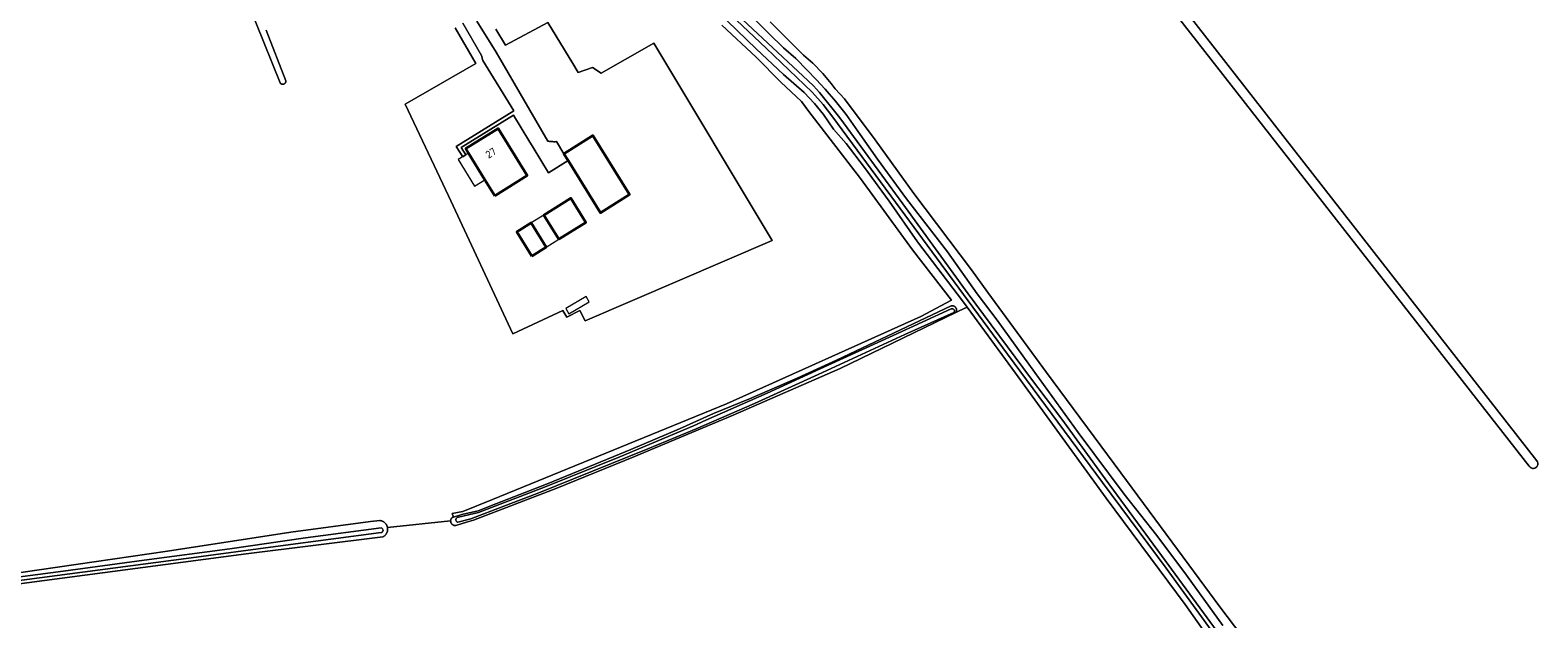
# Model space of a CAD drawing. Extents: x 199200 to 204075, y 460125 to 464703.
# Tile 141 of 174: x 203236 to 203590, y 462739 to 462877. Entities that reach past the tile are written whole.
import ezdxf
from ezdxf.enums import TextEntityAlignment as Align

# ---------------------------------------------------------------- set-up
doc = ezdxf.new("R2010")
doc.units = 0
for name, color, linetype, lineweight in [('B-WE-GR-GRAS-GV', 60, 'Continuous', 13), ('B-WE-OG-BEBOUWING-GV', 7, 'Continuous', 35), ('B-WE-OG-BEBOUWING-T18', 10, 'Continuous', 18), ('B-WE-OG-BEBOUWING_LUIFEL-GV', 7, 'Continuous', 18), ('B-WE-OG-BEBOUWING_OVERBOUWING-GV', 7, 'Continuous', 18), ('B-WE-OG-TERREIN_ERF-GV', 7, 'Continuous', 18), ('B-WE-OG-WATER_GREPPEL-GV', 160, 'Continuous', 18), ('B-WE-OG-WATER_SLOOT-GV', 120, 'Continuous', 18), ('B-WE-VH-VERHARDING_BETONSTRAATSTEEN-GV', 252, 'Continuous', 18)]:
    doc.layers.add(name, color=color, linetype=linetype, lineweight=lineweight)
doc.styles.add('NLCS-ISO-M1000-T18', font='NLCS-ISO.ttf', dxfattribs={"height": 1.8})

msp = doc.modelspace()

# ---------------------------------------------------------------- linework, layer by layer
at = {"layer": 'B-WE-GR-GRAS-GV', "flags": 128}
for points in [[(203588.077, 462774.466), (203432.361, 462973.685)], [(203434.306, 462975.049), (203589.826, 462775.739)], [(203291.461, 462876.913), (203296.076, 462865.022), (203296.08, 462864.967), (203296.079, 462864.912), (203296.075, 462864.856), (203296.066, 462864.802), (203296.054, 462864.748), (203296.038, 462864.695), (203296.018, 462864.643), (203295.994, 462864.593), (203295.967, 462864.545), (203295.936, 462864.499), (203295.902, 462864.456), (203295.865, 462864.414), (203295.826, 462864.376), (203295.783, 462864.341), (203295.738, 462864.308), (203295.691, 462864.28), (203295.642, 462864.254), (203295.591, 462864.232), (203295.539, 462864.214), (203295.486, 462864.2), (203295.431, 462864.19), (203295.376, 462864.183), (203295.321, 462864.181), (203295.266, 462864.182), (203295.211, 462864.188), (203295.156, 462864.198), (203295.103, 462864.211), (203295.05, 462864.228), (203294.999, 462864.249), (203294.95, 462864.274), (203294.902, 462864.302), (203294.857, 462864.334), (203294.814, 462864.369), (203294.773, 462864.406), (203294.736, 462864.447), (203294.701, 462864.49), (203294.696, 462864.497), (203279.836, 462901.498)], [(203400.22, 462885.327), (203409.517, 462876.116), (203412.956, 462872.744), (203415.822, 462870.227), (203418.52, 462867.493), (203420.571, 462865.33), (203422.742, 462863.002), (203425.149, 462860.184), (203427.638, 462857.044), (203430.926, 462852.4), (203435.03, 462846.603), (203441.796, 462837.242), (203451.472, 462824.852), (203458.439, 462814.94), (203463.103, 462808.8), (203471.95, 462796.476), (203482.13, 462782.402), (203492.966, 462767.95), (203500.58, 462758.234), (203507.538, 462748.866), (203516.089, 462737.098)], [(203398.446, 462878.083), (203406.502, 462870.522), (203412.265, 462864.656), (203417.189, 462860.135), (203418.853, 462857.825), (203431.005, 462842.073), (203443.214, 462825.326), (203452.356, 462813.507), (203445.151, 462809.672), (203399.51, 462789.167), (203344.609, 462766.677), (203337.624, 462763.808), (203335.109, 462763.359), (203335.438, 462762.53), (203337.377, 462763.129), (203341.186, 462764.024), (203345.345, 462765.671), (203357.688, 462770.395), (203377.105, 462778.433), (203388.492, 462783.229), (203396.497, 462786.836), (203404.928, 462790.306), (203416.158, 462795.172), (203425.348, 462799.389), (203452.321, 462812.129), (203452.343, 462812.134), (203452.406, 462812.145), (203452.47, 462812.152), (203452.534, 462812.155), (203452.598, 462812.154), (203452.662, 462812.149), (203452.725, 462812.14), (203452.788, 462812.127), (203452.849, 462812.11), (203452.91, 462812.09), (203452.969, 462812.065), (203453.027, 462812.037), (203453.082, 462812.006), (203453.136, 462811.971), (203453.187, 462811.933), (203453.236, 462811.891), (203453.282, 462811.847), (203453.325, 462811.8), (203453.366, 462811.75), (203453.403, 462811.698), (203453.436, 462811.644), (203453.467, 462811.587), (203453.493, 462811.529), (203453.516, 462811.469), (203453.535, 462811.408), (203453.551, 462811.346), (203453.562, 462811.283), (203453.57, 462811.22), (203453.573, 462811.156), (203453.573, 462811.092), (203453.568, 462811.028), (203453.56, 462810.965), (203453.547, 462810.902), (203453.531, 462810.84), (203453.511, 462810.779), (203453.487, 462810.72), (203453.46, 462810.662), (203453.428, 462810.606), (203453.394, 462810.552), (203454.18, 462810.932), (203456.031, 462811.826), (203454.95, 462813.296), (203444.378, 462827.163), (203437.715, 462836.71), (203431.943, 462844.623), (203427.64, 462850.236), (203424.65, 462853.622), (203422.302, 462857.076), (203420.173, 462859.658), (203417.756, 462862.22), (203412.915, 462866.45), (203406.488, 462872.472), (203397.52, 462881.158)], [(203319.929, 462760.083), (203334.76, 462761.663), (203334.763, 462761.704), (203334.77, 462761.769), (203334.782, 462761.833), (203334.797, 462761.897), (203334.816, 462761.96), (203334.839, 462762.021), (203334.866, 462762.081), (203334.896, 462762.139), (203334.93, 462762.195), (203334.967, 462762.249), (203335.007, 462762.301), (203335.051, 462762.35), (203335.097, 462762.396), (203335.146, 462762.44), (203335.438, 462762.53), (203335.109, 462763.359), (203337.624, 462763.808), (203344.609, 462766.677), (203399.51, 462789.167), (203445.151, 462809.672), (203452.356, 462813.507), (203443.214, 462825.326), (203431.005, 462842.073), (203418.853, 462857.825), (203417.189, 462860.135), (203412.265, 462864.656), (203406.502, 462870.522), (203398.446, 462878.083)], [(203345.396, 462877.157), (203347.641, 462873.394), (203357.622, 462878.668), (203363.427, 462869.069), (203364.719, 462866.94), (203368.091, 462868.113), (203370.074, 462866.795), (203382.478, 462873.843), (203410.249, 462827.462), (203366.37, 462808.592), (203365.095, 462811.057), (203362.019, 462809.465), (203361.113, 462811.015), (203349.341, 462805.551), (203334.291, 462837.982), (203324.096, 462859.518), (203340.658, 462869.086), (203335.833, 462877.446)], [(203409.759, 462878.823), (203413.352, 462875.348), (203415.834, 462872.783), (203417.614, 462871.047), (203419.836, 462869.164), (203422.163, 462866.733), (203424.109, 462864.351), (203425.048, 462863.129), (203427.219, 462860.769), (203434.453, 462851.133), (203443.545, 462838.543), (203457.047, 462820.623), (203460.942, 462815.298), (203474.699, 462796.489), (203492.152, 462772.938), (203508.151, 462751.301), (203515.376, 462741.442), (203522.315, 462732.395)], [(203522.315, 462732.395), (203515.376, 462741.442), (203508.151, 462751.301), (203492.152, 462772.938), (203474.699, 462796.489), (203460.942, 462815.298), (203457.047, 462820.623), (203443.545, 462838.543), (203434.453, 462851.133), (203427.219, 462860.769), (203425.048, 462863.129), (203424.109, 462864.351), (203422.163, 462866.733), (203419.836, 462869.164), (203417.614, 462871.047), (203415.834, 462872.783), (203413.352, 462875.348), (203409.759, 462878.823)], [(203518.14, 462726.561), (203507.283, 462742.037), (203488.706, 462766.978), (203467.406, 462796.347), (203456.031, 462811.826), (203454.18, 462810.932), (203453.394, 462810.552), (203426.224, 462797.435), (203401.124, 462786.471), (203377.797, 462776.647), (203359.688, 462769.32), (203340.103, 462761.832), (203338.517, 462761.342), (203335.943, 462760.547), (203335.933, 462760.546), (203335.867, 462760.542), (203335.802, 462760.542), (203335.736, 462760.545), (203335.671, 462760.553), (203335.607, 462760.565), (203335.543, 462760.581), (203335.481, 462760.6), (203335.42, 462760.624), (203335.36, 462760.651), (203335.302, 462760.682), (203335.246, 462760.716), (203335.192, 462760.753), (203335.141, 462760.794), (203335.092, 462760.838), (203335.046, 462760.884), (203335.003, 462760.934), (203334.963, 462760.985), (203334.926, 462761.04), (203334.893, 462761.096), (203334.863, 462761.154), (203334.837, 462761.214), (203334.814, 462761.276), (203334.795, 462761.339), (203334.78, 462761.403), (203334.77, 462761.467), (203334.762, 462761.532), (203334.759, 462761.598), (203334.76, 462761.663), (203319.929, 462760.083)], [(203319.929, 462760.083), (203319.933, 462760.062), (203319.947, 462759.973), (203319.957, 462759.883), (203319.964, 462759.793), (203319.966, 462759.703), (203319.964, 462759.613), (203319.959, 462759.523), (203319.949, 462759.433), (203319.936, 462759.344), (203319.918, 462759.255), (203319.897, 462759.167), (203319.871, 462759.081), (203319.842, 462758.995), (203319.809, 462758.911), (203319.773, 462758.829), (203319.733, 462758.748), (203319.689, 462758.669), (203319.642, 462758.592), (203319.591, 462758.517), (203319.538, 462758.445), (203319.481, 462758.375), (203319.421, 462758.307), (203319.358, 462758.243), (203319.292, 462758.181), (203319.224, 462758.122), (203319.153, 462758.066), (203319.079, 462758.014), (203319.004, 462757.964), (203318.926, 462757.918), (203318.846, 462757.876), (203286.72, 462753.882), (203224.543, 462745.68)], [(203229.487, 462748.857), (203268.252, 462754.503), (203297.212, 462758.977), (203315.902, 462761.518), (203318.099, 462761.724), (203318.12, 462761.722), (203318.21, 462761.712), (203318.299, 462761.697), (203318.387, 462761.679), (203318.475, 462761.657), (203318.561, 462761.631), (203318.646, 462761.601), (203318.73, 462761.567), (203318.812, 462761.53), (203318.893, 462761.489), (203318.971, 462761.445), (203319.048, 462761.397), (203319.122, 462761.345), (203319.194, 462761.291), (203319.263, 462761.233), (203319.33, 462761.173), (203319.394, 462761.109), (203319.456, 462761.043), (203319.514, 462760.974), (203319.569, 462760.903), (203319.621, 462760.829), (203319.67, 462760.753), (203319.715, 462760.675), (203319.756, 462760.595), (203319.794, 462760.513), (203319.829, 462760.429), (203319.86, 462760.344), (203319.886, 462760.258), (203319.91, 462760.171), (203319.929, 462760.083)]]:
    msp.add_lwpolyline(points, dxfattribs=at)
at = {"layer": 'B-WE-GR-GRAS-GV'}
msp.add_lwpolyline([(203589.826, 462775.739, -1.0721205), (203588.077, 462774.466)], format="xyb", dxfattribs=at)
at = {"layer": 'B-WE-OG-BEBOUWING-GV', "flags": 128}
for points in [[(203345.123, 462838.011), (203352.753, 462842.736), (203345.921, 462853.803), (203338.293, 462849.072), (203338.971, 462847.975), (203342.801, 462841.772)], [(203361.349, 462847.874), (203362.368, 462846.24), (203369.99, 462834.016), (203376.79, 462838.257), (203368.149, 462852.114)], [(203360.151, 462827.766), (203366.534, 462831.704), (203363.021, 462837.397), (203356.639, 462833.458)], [(203353.794, 462823.844), (203357.198, 462825.944), (203353.686, 462831.636), (203350.282, 462829.535)]]:
    msp.add_lwpolyline(points, close=True, dxfattribs=at)
at = {"layer": 'B-WE-OG-BEBOUWING_LUIFEL-GV', "flags": 128}
msp.add_lwpolyline([(203353.686, 462831.636), (203357.198, 462825.944), (203360.151, 462827.766), (203356.639, 462833.458)], close=True, dxfattribs=at)
at = {"layer": 'B-WE-OG-BEBOUWING_OVERBOUWING-GV', "flags": 128}
for points in [[(203340.376, 462840.275), (203342.801, 462841.772), (203338.971, 462847.975), (203336.546, 462846.478)], [(203361.797, 462811.485), (203362.541, 462810.233), (203367.327, 462813.077), (203366.583, 462814.329)]]:
    msp.add_lwpolyline(points, close=True, dxfattribs=at)
at = {"layer": 'B-WE-OG-TERREIN_ERF-GV', "flags": 128}
for points in [[(203335.833, 462877.446), (203340.658, 462869.086), (203324.096, 462859.518), (203334.291, 462837.982), (203349.341, 462805.551), (203361.113, 462811.015), (203362.019, 462809.465), (203365.095, 462811.057), (203366.37, 462808.592), (203410.249, 462827.462), (203382.478, 462873.843), (203370.074, 462866.795), (203368.091, 462868.113), (203364.719, 462866.94), (203363.427, 462869.069), (203357.622, 462878.668), (203347.641, 462873.394), (203345.396, 462877.157)], [(203340.923, 462878.988), (203345.43, 462871.711), (203357.605, 462850.823), (203357.795, 462850.793), (203357.986, 462850.767), (203358.178, 462850.745), (203358.37, 462850.727), (203358.562, 462850.713), (203358.755, 462850.703), (203358.947, 462850.697), (203359.14, 462850.695), (203359.333, 462850.697), (203359.526, 462850.703), (203359.622, 462850.708), (203361.349, 462847.874), (203368.149, 462852.114), (203376.79, 462838.257), (203369.99, 462834.016), (203362.368, 462846.24), (203357.741, 462843.412), (203354.107, 462849.356), (203353.086, 462851.003), (203349.506, 462856.902), (203337.238, 462849.322), (203338.318, 462847.572), (203337.596, 462847.126), (203336.087, 462849.57), (203349.593, 462857.96), (203342.328, 462869.775), (203342.043, 462870.904), (203337.648, 462878.516)]]:
    msp.add_lwpolyline(points, dxfattribs=at)
for points in [[(203345.921, 462853.803), (203352.753, 462842.736), (203345.123, 462838.011), (203342.801, 462841.772), (203338.971, 462847.975), (203338.293, 462849.072)], [(203360.151, 462827.766), (203356.639, 462833.458), (203363.021, 462837.397), (203366.534, 462831.704)], [(203353.794, 462823.844), (203350.282, 462829.535), (203353.686, 462831.636), (203357.198, 462825.944)]]:
    msp.add_lwpolyline(points, close=True, dxfattribs=at)
at = {"layer": 'B-WE-OG-WATER_GREPPEL-GV', "flags": 128}
for points in [[(203432.361, 462973.685), (203588.077, 462774.466)], [(203589.826, 462775.739), (203434.306, 462975.049)], [(203279.836, 462901.498), (203294.696, 462864.497), (203294.701, 462864.49), (203294.736, 462864.447), (203294.773, 462864.406), (203294.814, 462864.369), (203294.857, 462864.334), (203294.902, 462864.302), (203294.95, 462864.274), (203294.999, 462864.249), (203295.05, 462864.228), (203295.103, 462864.211), (203295.156, 462864.198), (203295.211, 462864.188), (203295.266, 462864.182), (203295.321, 462864.181), (203295.376, 462864.183), (203295.431, 462864.19), (203295.486, 462864.2), (203295.539, 462864.214), (203295.591, 462864.232), (203295.642, 462864.254), (203295.691, 462864.28), (203295.738, 462864.308), (203295.783, 462864.341), (203295.826, 462864.376), (203295.865, 462864.414), (203295.902, 462864.456), (203295.936, 462864.499), (203295.967, 462864.545), (203295.994, 462864.593), (203296.018, 462864.643), (203296.038, 462864.695), (203296.054, 462864.748), (203296.066, 462864.802), (203296.075, 462864.856), (203296.079, 462864.912), (203296.08, 462864.967), (203296.076, 462865.022), (203291.461, 462876.913)]]:
    msp.add_lwpolyline(points, dxfattribs=at)
at = {"layer": 'B-WE-OG-WATER_GREPPEL-GV'}
msp.add_lwpolyline([(203588.077, 462774.466, 1.0721205), (203589.826, 462775.739)], format="xyb", dxfattribs=at)
at = {"layer": 'B-WE-OG-WATER_SLOOT-GV', "flags": 128}
for points in [[(203517.535, 462730.245), (203502.764, 462750.499), (203487.809, 462770.627), (203465.524, 462800.767), (203455.199, 462814.798), (203441.456, 462833.494), (203424.534, 462856.427), (203422.206, 462859.438), (203419.655, 462862.324), (203408.884, 462872.624), (203392.119, 462888.557), (203389.068, 462891.354), (203374.654, 462904.778), (203360.594, 462917.929), (203356.992, 462921.667)], [(203356.992, 462921.667), (203360.594, 462917.929), (203374.654, 462904.778), (203389.068, 462891.354), (203392.119, 462888.557), (203408.884, 462872.624), (203419.655, 462862.324), (203422.206, 462859.438), (203424.534, 462856.427), (203441.456, 462833.494), (203455.199, 462814.798), (203465.524, 462800.767), (203487.809, 462770.627), (203502.764, 462750.499), (203517.535, 462730.245), (203528.033, 462715.215), (203533.659, 462706.485), (203540.165, 462695.073)], [(203359.049, 462921.373), (203368.657, 462912.026), (203385.572, 462896.188), (203389.516, 462892.326), (203407.977, 462875.027), (203418.696, 462865.016), (203419.981, 462863.833), (203421.365, 462862.25), (203426.17, 462856.304), (203440.973, 462836.078), (203456.282, 462814.989), (203470.965, 462795.255), (203478.31, 462785.493), (203488.449, 462771.551), (203501.71, 462753.494), (203519.683, 462728.935), (203528.778, 462715.915), (203532.981, 462709.737), (203541.143, 462695.73)], [(203541.143, 462695.73), (203532.981, 462709.737), (203528.778, 462715.915), (203519.683, 462728.935), (203501.71, 462753.494), (203488.449, 462771.551), (203478.31, 462785.493), (203470.965, 462795.255), (203456.282, 462814.989), (203440.973, 462836.078), (203426.17, 462856.304), (203421.365, 462862.25), (203419.981, 462863.833), (203418.696, 462865.016), (203407.977, 462875.027), (203389.516, 462892.326), (203385.572, 462896.188), (203368.657, 462912.026), (203359.049, 462921.373)], [(203516.089, 462737.098), (203507.538, 462748.866), (203500.58, 462758.234), (203492.966, 462767.95), (203482.13, 462782.402), (203471.95, 462796.476), (203463.103, 462808.8), (203458.439, 462814.94), (203451.472, 462824.852), (203441.796, 462837.242), (203435.03, 462846.603), (203430.926, 462852.4), (203427.638, 462857.044), (203425.149, 462860.184), (203422.742, 462863.002), (203420.571, 462865.33), (203418.52, 462867.493), (203415.822, 462870.227), (203412.956, 462872.744), (203409.517, 462876.116), (203400.22, 462885.327)], [(203397.52, 462881.158), (203406.488, 462872.472), (203412.915, 462866.45), (203417.756, 462862.22), (203420.173, 462859.658), (203422.302, 462857.076), (203424.65, 462853.622), (203427.64, 462850.236), (203431.943, 462844.623), (203437.715, 462836.71), (203444.378, 462827.163), (203454.95, 462813.296), (203456.031, 462811.826), (203467.406, 462796.347), (203488.706, 462766.978), (203507.283, 462742.037), (203518.14, 462726.561)], [(203336.301, 462762.418), (203339.256, 462763.12), (203341.294, 462763.635), (203357.218, 462769.721), (203374.522, 462776.715), (203391.829, 462783.972), (203394.711, 462785.265), (203409.063, 462791.635), (203423.441, 462798.171), (203438.696, 462805.183), (203452.331, 462811.442)], [(203452.331, 462811.442), (203438.696, 462805.183), (203423.441, 462798.171), (203409.063, 462791.635), (203394.711, 462785.265), (203391.829, 462783.972), (203374.522, 462776.715), (203357.218, 462769.721), (203341.294, 462763.635), (203339.256, 462763.12), (203336.301, 462762.418)], [(203452.904, 462810.541), (203441.435, 462805.415), (203421.078, 462796.05), (203406.156, 462789.176), (203392.429, 462783.255), (203381.048, 462778.551), (203355.101, 462768.064), (203347.267, 462765.078), (203339.514, 462762.107), (203336.458, 462761.316)], [(203336.458, 462761.316), (203339.514, 462762.107), (203347.267, 462765.078), (203355.101, 462768.064), (203381.048, 462778.551), (203392.429, 462783.255), (203406.156, 462789.176), (203421.078, 462796.05), (203441.435, 462805.415), (203452.904, 462810.541)], [(203195.773, 462743.346), (203210.358, 462745.474), (203243.773, 462749.792), (203262.822, 462752.377), (203282.918, 462755.11), (203300.703, 462757.639), (203318.435, 462760.007)], [(203318.435, 462760.007), (203300.703, 462757.639), (203282.918, 462755.11), (203262.822, 462752.377), (203243.773, 462749.792), (203210.358, 462745.474), (203195.773, 462743.346)], [(203224.543, 462745.68), (203286.72, 462753.882), (203318.846, 462757.876), (203318.926, 462757.918), (203319.004, 462757.964), (203319.079, 462758.014), (203319.153, 462758.066), (203319.224, 462758.122), (203319.292, 462758.181), (203319.358, 462758.243), (203319.421, 462758.307), (203319.481, 462758.375), (203319.538, 462758.445), (203319.591, 462758.517), (203319.642, 462758.592), (203319.689, 462758.669), (203319.733, 462758.748), (203319.773, 462758.829), (203319.809, 462758.911), (203319.842, 462758.995), (203319.871, 462759.081), (203319.897, 462759.167), (203319.918, 462759.255), (203319.936, 462759.344), (203319.949, 462759.433), (203319.959, 462759.523), (203319.964, 462759.613), (203319.966, 462759.703), (203319.964, 462759.793), (203319.957, 462759.883), (203319.947, 462759.973), (203319.933, 462760.062), (203319.929, 462760.083)], [(203319.929, 462760.083), (203319.91, 462760.171), (203319.886, 462760.258), (203319.86, 462760.344), (203319.829, 462760.429), (203319.794, 462760.513), (203319.756, 462760.595), (203319.715, 462760.675), (203319.67, 462760.753), (203319.621, 462760.829), (203319.569, 462760.903), (203319.514, 462760.974), (203319.456, 462761.043), (203319.394, 462761.109), (203319.33, 462761.173), (203319.263, 462761.233), (203319.194, 462761.291), (203319.122, 462761.345), (203319.048, 462761.397), (203318.971, 462761.445), (203318.893, 462761.489), (203318.812, 462761.53), (203318.73, 462761.567), (203318.646, 462761.601), (203318.561, 462761.631), (203318.475, 462761.657), (203318.387, 462761.679), (203318.299, 462761.697), (203318.21, 462761.712), (203318.12, 462761.722), (203318.099, 462761.724), (203315.902, 462761.518), (203297.212, 462758.977), (203268.252, 462754.503), (203229.487, 462748.857)], [(203318.41, 462758.874), (203294.806, 462755.802), (203272.639, 462752.792), (203235.198, 462747.89), (203206.425, 462744.055), (203195.915, 462742.587)], [(203195.915, 462742.587), (203206.425, 462744.055), (203235.198, 462747.89), (203272.639, 462752.792), (203294.806, 462755.802), (203318.41, 462758.874)]]:
    msp.add_lwpolyline(points, dxfattribs=at)
msp.add_lwpolyline([(203334.76, 462761.663), (203334.759, 462761.598), (203334.762, 462761.532), (203334.77, 462761.467), (203334.78, 462761.403), (203334.795, 462761.339), (203334.814, 462761.276), (203334.837, 462761.214), (203334.863, 462761.154), (203334.893, 462761.096), (203334.926, 462761.04), (203334.963, 462760.985), (203335.003, 462760.934), (203335.046, 462760.884), (203335.092, 462760.838), (203335.141, 462760.794), (203335.192, 462760.753), (203335.246, 462760.716), (203335.302, 462760.682), (203335.36, 462760.651), (203335.42, 462760.624), (203335.481, 462760.6), (203335.543, 462760.581), (203335.607, 462760.565), (203335.671, 462760.553), (203335.736, 462760.545), (203335.802, 462760.542), (203335.867, 462760.542), (203335.933, 462760.546), (203335.943, 462760.547), (203338.517, 462761.342), (203340.103, 462761.832), (203359.688, 462769.32), (203377.797, 462776.647), (203401.124, 462786.471), (203426.224, 462797.435), (203453.394, 462810.552), (203453.428, 462810.606), (203453.46, 462810.662), (203453.487, 462810.72), (203453.511, 462810.779), (203453.531, 462810.84), (203453.547, 462810.902), (203453.56, 462810.965), (203453.568, 462811.028), (203453.573, 462811.092), (203453.573, 462811.156), (203453.57, 462811.22), (203453.562, 462811.283), (203453.551, 462811.346), (203453.535, 462811.408), (203453.516, 462811.469), (203453.493, 462811.529), (203453.467, 462811.587), (203453.436, 462811.644), (203453.403, 462811.698), (203453.366, 462811.75), (203453.325, 462811.8), (203453.282, 462811.847), (203453.236, 462811.891), (203453.187, 462811.933), (203453.136, 462811.971), (203453.082, 462812.006), (203453.027, 462812.037), (203452.969, 462812.065), (203452.91, 462812.09), (203452.849, 462812.11), (203452.788, 462812.127), (203452.725, 462812.14), (203452.662, 462812.149), (203452.598, 462812.154), (203452.534, 462812.155), (203452.47, 462812.152), (203452.406, 462812.145), (203452.343, 462812.134), (203452.321, 462812.129), (203425.348, 462799.389), (203416.158, 462795.172), (203404.928, 462790.306), (203396.497, 462786.836), (203388.492, 462783.229), (203377.105, 462778.433), (203357.688, 462770.395), (203345.345, 462765.671), (203341.186, 462764.024), (203337.377, 462763.129), (203335.438, 462762.53), (203335.146, 462762.44), (203335.097, 462762.396), (203335.051, 462762.35), (203335.007, 462762.301), (203334.967, 462762.249), (203334.93, 462762.195), (203334.896, 462762.139), (203334.866, 462762.081), (203334.839, 462762.021), (203334.816, 462761.96), (203334.797, 462761.897), (203334.782, 462761.833), (203334.77, 462761.769), (203334.763, 462761.704)], close=True, dxfattribs=at)
at = {"layer": 'B-WE-OG-WATER_SLOOT-GV'}
for points in [[(203452.331, 462811.442, -0.8135395), (203452.904, 462810.541)], [(203452.904, 462810.541, 0.8135395), (203452.331, 462811.442)], [(203318.435, 462760.007, -0.8287787), (203318.41, 462758.874)], [(203318.41, 462758.874, 0.8287787), (203318.435, 462760.007)], [(203336.458, 462761.316, -0.7581018), (203336.301, 462762.418)], [(203336.301, 462762.418, 0.7581018), (203336.458, 462761.316)]]:
    msp.add_lwpolyline(points, format="xyb", dxfattribs=at)
at = {"layer": 'B-WE-VH-VERHARDING_BETONSTRAATSTEEN-GV', "flags": 128}
msp.add_lwpolyline([(203337.648, 462878.516), (203342.043, 462870.904), (203342.328, 462869.775), (203349.593, 462857.96), (203336.087, 462849.57), (203337.596, 462847.126), (203338.318, 462847.572), (203337.238, 462849.322), (203349.506, 462856.902), (203353.086, 462851.003), (203354.107, 462849.356), (203357.741, 462843.412), (203362.368, 462846.24), (203361.349, 462847.874), (203359.622, 462850.708), (203359.526, 462850.703), (203359.333, 462850.697), (203359.14, 462850.695), (203358.947, 462850.697), (203358.755, 462850.703), (203358.562, 462850.713), (203358.37, 462850.727), (203358.178, 462850.745), (203357.986, 462850.767), (203357.795, 462850.793), (203357.605, 462850.823), (203345.43, 462871.711), (203340.923, 462878.988)], dxfattribs=at)

# ---------------------------------------------------------------- texts
at = {"layer": 'B-WE-OG-BEBOUWING-T18', "style": 'NLCS-ISO-M1000-T18'}
msp.add_text('27', height=1.8, rotation=31.7, dxfattribs=at).set_placement((203344.205, 462848.042), align=Align.MIDDLE)

doc.saveas('drawing.dxf')
